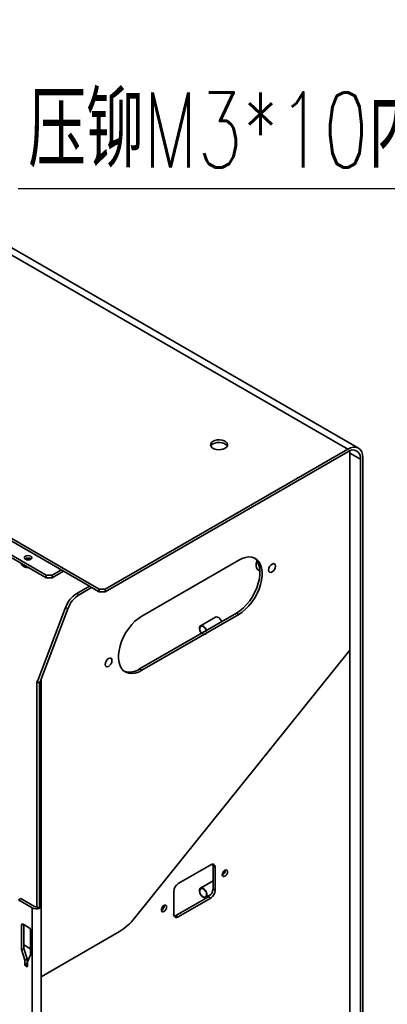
# Model space of a CAD drawing. Header units: millimetres. Extents: x 0 to 307, y 0 to 210.
# Tile 3 of 8: x 63 to 80, y 29 to 75. Entities that reach past the tile are written whole.
import ezdxf

# ---------------------------------------------------------------- set-up
doc = ezdxf.new("R2010")
doc.units = ezdxf.units.MM
doc.layers.add('尺寸标注', color=5, linetype='Continuous')
doc.styles.add('SLDTEXTSTYLE1', font='TXT', dxfattribs={"width": 0.7, "bigfont": 'bigfont'})

# ---------------------------------------------------------------- blocks, each defined once
blk = doc.blocks.new('SW_NOTE_0_12')
at = {"layer": '尺寸标注', "color": 0}
blk.add_line((29.146, 0), (0, 0), dxfattribs=at)
blk.add_line((29.146, 0), (0, 0), dxfattribs=at)
at = {"layer": '尺寸标注', "color": 0, "insert": (0.477, 4.498), "char_height": 3.5, "attachment_point": 1, "style": 'SLDTEXTSTYLE1'}
blk.add_mtext('压铆M3*10内螺纹螺柱', dxfattribs=at)

msp = doc.modelspace()

# ---------------------------------------------------------------- linework, layer by layer
at = {"color": 7, "linetype": 'Continuous', "lineweight": 35}
for p, q in [((43.46129723, 74.6171546), (78.10952951, 54.61515586)), ((78.60948887, 54.66466391), (43.9612566, 74.66666265)), ((32.1336372, 67.91455404), (66.49902677, 48.07583692)), ((32.59325661, 67.52674028), (66.03940736, 48.21868843)), ((64.02415304, 48.7289435), (33.47714009, 66.36335872)), ((64.02415304, 48.60646238), (33.47714009, 66.2408776)), ((78.10952951, 54.61515586), (66.78186948, 48.07583692)), ((66.78186948, 47.9533558), (78.10952951, 54.49267474)), ((78.20753533, 54.53996309), (78.21559552, 54.43133133)), ((78.21559552, 54.43133133), (78.21559552, 45.23467214)), ((78.21559552, 54.43133133), (78.71057027, 54.14558849)), ((78.71057027, 54.14558849), (78.71057027, 22.38215091)), ((78.81663629, 22.44338152), (78.81663629, 54.2068191)), ((62.86890225, 49.21719019), (62.86890225, 49.27337446)), ((73.01836068, 49.43050653), (68.49287728, 46.81800058)), ((63.09343881, 49.087568), (63.09343881, 49.14375227)), ((64.73125982, 48.97386594), (64.30699575, 48.7289435)), ((64.83734307, 48.91262538), (64.30699575, 48.60646238)), ((73.91439245, 48.98183029), (74.00659503, 48.92860287)), ((64.02415304, 48.7289435), (64.30699575, 48.7289435)), ((64.02415304, 48.60646238), (64.02415304, 48.7289435)), ((64.30699575, 48.60646238), (64.02415304, 48.60646238)), ((64.30699575, 48.7289435), (64.30699575, 48.60646238)), ((65.45069103, 47.87882973), (66.03940736, 48.21868843)), ((65.55675705, 47.81759912), (65.45069103, 47.87882973)), ((65.55675705, 47.81759912), (66.14547338, 48.15745783)), ((66.03940736, 48.21868843), (66.14547338, 48.15745783)), ((66.14547338, 48.15745783), (66.49902677, 47.9533558)), ((66.49902677, 48.07583692), (66.78186948, 48.07583692)), ((66.49902677, 47.9533558), (66.49902677, 48.07583692)), ((66.78186948, 47.9533558), (66.49902677, 47.9533558)), ((66.78186948, 48.07583692), (66.78186948, 47.9533558)), ((63.68455117, 43.93255463), (64.92573311, 47.21970934)), ((63.79061719, 43.87132402), (65.03179913, 47.15847873)), ((65.03179913, 47.15847873), (64.92573311, 47.21970934)), ((68.38681127, 44.34795467), (72.91229467, 46.96046063)), ((68.49287728, 44.28672406), (73.01836068, 46.89923002)), ((73.01836068, 46.89923002), (72.91229467, 46.96046063)), ((71.93877669, 46.76764747), (71.23166991, 46.35944341)), ((68.14929524, 32.71229029), (78.21559552, 45.23467214)), ((78.21559552, 45.23467214), (78.21559552, 24.02576115)), ((68.49287728, 44.28672406), (68.38681127, 44.34795467)), ((63.70777448, 43.69105706), (63.58683142, 43.760876)), ((63.58683142, 43.760876), (63.58683142, 33.23862598)), ((63.70777448, 43.69105706), (63.70777448, 33.16880703)), ((63.79061719, 43.87132402), (63.79061719, 29.97728756)), ((71.71021314, 35.20240563), (70.18993356, 34.32476691)), ((71.92234517, 35.07990461), (71.81627915, 35.14113522)), ((71.81627915, 34.07963216), (71.81627915, 35.14113522)), ((71.92234517, 34.01840155), (71.92234517, 35.07990461)), ((72.27099993, 34.75977034), (72.25152331, 34.75027738)), ((72.25533714, 34.76754218), (72.27099993, 34.75977034)), ((71.81627915, 34.44881897), (71.23166991, 34.11133124)), ((71.81627915, 34.07963216), (71.92234517, 34.01840155)), ((62.72995702, 33.57000742), (62.83602303, 33.63123802)), ((62.72995702, 33.57000742), (63.36635312, 33.20262377)), ((63.47241914, 33.26385437), (62.83602303, 33.63123802)), ((69.97780152, 33.95734345), (69.97780152, 32.8958404)), ((70.08386754, 32.83456998), (71.60414712, 33.7122087)), ((70.18993356, 32.77333937), (71.71021314, 33.65097809)), ((71.48164959, 33.6783068), (71.71599248, 33.81359007)), ((71.71021314, 33.65097809), (71.60414712, 33.7122087)), ((63.36635312, 33.20262377), (63.36635312, 16.58601824)), ((63.58683142, 33.23862598), (63.70777448, 33.16880703)), ((69.4213596, 33.114708), (69.40188299, 33.10521504)), ((69.41918717, 33.11342606), (69.40188299, 33.10521504)), ((69.40604098, 33.12230906), (69.4213596, 33.114708)), ((70.08386754, 32.83456998), (70.18993356, 32.77333937)), ((62.87137837, 31.24287937), (62.87137837, 32.38603651)), ((62.94208905, 32.42687018), (63.22493176, 32.26358856)), ((62.97744439, 31.30410998), (62.97744439, 32.40645998)), ((63.29564244, 32.14111407), (63.29564244, 30.99795694)), ((63.79061719, 29.97728756), (67.44218846, 32.08529478)), ((62.87137837, 31.24287937), (62.97744439, 31.30410998)), ((63.12947235, 30.8080757), (62.97744439, 31.30410998)), ((63.02340633, 30.74684509), (62.87137837, 31.24287937)), ((63.02340633, 30.74684509), (63.12947235, 30.8080757)), ((63.12947235, 30.6039405), (63.12947235, 30.8080757)), ((63.29564244, 30.99795694), (63.14361448, 30.6774504)), ((63.02340633, 30.54270989), (63.02340633, 30.74684509)), ((63.02340633, 30.54270989), (63.12947235, 30.6039405)), ((63.10825914, 30.45289836), (63.05876167, 30.48147265)), ((63.14361448, 30.6774504), (63.14361448, 30.4733152)), ((63.79061719, 29.97728756), (63.79061719, 22.62842025))]:
    msp.add_line(p, q, dxfattribs=at)
at = {"color": 8, "linetype": 'Continuous', "lineweight": 35}
for p, q in [((62.87137837, 32.38603651), (62.94210054, 32.42686355)), ((62.97744439, 31.46469116), (63.29564244, 31.28099933)), ((63.14361448, 30.53045713), (63.05876167, 30.48147265)), ((63.10825914, 30.45289836), (63.14361448, 30.47330857))]:
    msp.add_line(p, q, dxfattribs=at)
at = {"color": 7, "linetype": 'Continuous', "lineweight": 35, "flags": 128}
for points in [[(71.81627915, 54.98253951), (71.90742227, 55.02192721), (72.01409575, 55.04489584), (72.12765754, 55.04958463), (72.23890754, 55.03561371), (72.33883293, 55.00411494), (72.41933836, 54.95764014), (72.47390176, 54.89995444), (72.49810271, 54.83573118), (72.48998061, 54.77017335), (72.45019346, 54.70859207), (72.38196458, 54.65597626), (72.29082146, 54.61658857), (72.18414798, 54.59361994), (72.07058619, 54.58893115), (71.9593362, 54.60290206), (71.8594108, 54.63440084), (71.77890537, 54.68087563), (71.72434198, 54.73856134), (71.70014102, 54.80278459), (71.70826312, 54.86834242), (71.74805027, 54.92992371), (71.81627915, 54.98253951)], [(71.71344539, 54.75801733), (71.74805027, 54.80744259), (71.81627915, 54.86005839)], [(71.81627915, 54.86005839), (71.90742227, 54.89944608), (72.01409575, 54.92241472), (72.12765754, 54.9271035), (72.23890754, 54.91313259), (72.33883293, 54.88163381), (72.41933836, 54.83515902), (72.47390176, 54.77747332), (72.48479834, 54.75801733)], [(78.81663629, 54.2068191), (78.80304943, 54.35827479), (78.76281099, 54.48822306), (78.69746731, 54.59167008), (78.60952951, 54.66464045), (78.50237699, 54.70432994), (78.38012756, 54.70921332), (78.2474792, 54.67910292), (78.10952951, 54.61515586)], [(63.29936858, 49.47391591), (63.33730382, 49.50669089), (63.3506249, 49.54535162), (63.33730382, 49.58401234), (63.29936858, 49.61678733), (63.2425945, 49.63868687), (63.1756249, 49.64637697), (63.1086553, 49.63868687), (63.05188121, 49.61678733), (63.01394598, 49.58401234), (63.0006249, 49.54535162), (63.01394598, 49.50669089), (63.05188121, 49.47391591), (63.1086553, 49.45201636), (63.1756249, 49.44432627), (63.2425945, 49.45201636), (63.29936858, 49.47391591)], [(72.91229467, 46.96046063), (73.0756473, 47.06889823), (73.23535091, 47.20318578), (73.38783797, 47.36032352), (73.52970219, 47.53680126), (73.65777454, 47.72867676), (73.7691941, 47.93166385), (73.86147194, 48.14122813), (73.93254673, 48.35268829), (73.98083078, 48.56132064), (74.00524549, 48.7624647), (74.00524549, 48.95162723), (73.98083078, 49.12458266), (73.93254673, 49.27746744), (73.86147194, 49.40686639), (73.7691941, 49.50988894), (73.73844849, 49.53471322)], [(73.01836068, 46.89923002), (73.18171332, 47.00766762), (73.34141693, 47.14195517), (73.49390399, 47.29909291), (73.6357682, 47.47557065), (73.76384055, 47.66744615), (73.87526011, 47.87043324), (73.96753796, 48.07999752), (74.03861275, 48.29145768), (74.0868968, 48.50009004), (74.11131151, 48.70123409), (74.11131151, 48.89039662), (74.0868968, 49.06335205), (74.03861275, 49.21623683), (73.96753796, 49.34563578), (73.87526011, 49.44865833), (73.76384055, 49.52300314), (73.6357682, 49.56700945), (73.49390399, 49.57969425), (73.34141693, 49.56077418), (73.18171332, 49.51067187), (73.01836068, 49.43050653)], [(74.5739956, 48.87919552), (74.63488016, 48.9283284), (74.6864956, 48.99795122), (74.72098393, 49.07746451), (74.73309463, 49.15476311), (74.72098393, 49.218079), (74.6864956, 49.25777291), (74.63488016, 49.26780181), (74.5739956, 49.24663888), (74.51311104, 49.19750599), (74.4614956, 49.12788318), (74.42700727, 49.04836988), (74.41489658, 48.97107129), (74.42700727, 48.9077554), (74.4614956, 48.86806148), (74.51311104, 48.85803259), (74.5739956, 48.87919552)], [(68.49287728, 46.81800058), (68.32952465, 46.70956297), (68.16982104, 46.57527542), (68.01733398, 46.41813768), (67.87546976, 46.24165995), (67.74739741, 46.04978444), (67.63597785, 45.84679735), (67.54370001, 45.63723307), (67.47262522, 45.42577291), (67.42434117, 45.21714056), (67.39992645, 45.0159965), (67.39992645, 44.82683397), (67.42434117, 44.65387854), (67.47262522, 44.50099376), (67.54370001, 44.37159481), (67.63597785, 44.26857226), (67.74739741, 44.19422745), (67.87546976, 44.15022114), (68.01733398, 44.13753634), (68.16982104, 44.15645642), (68.32952465, 44.20655872), (68.49287728, 44.28672406)], [(72.2186791, 46.56004488), (72.20483738, 46.59271573), (72.15682747, 46.67097157), (72.09624916, 46.73304284), (72.0312839, 46.77054649), (71.97070559, 46.77841744), (71.93877669, 46.76764747)], [(71.51157231, 46.15184082), (71.4977306, 46.18451167), (71.44972068, 46.26276751), (71.38914238, 46.32483879), (71.32417711, 46.36234244), (71.26359881, 46.37021338), (71.2155889, 46.34738861), (71.18663139, 46.29695073), (71.18063715, 46.22571166), (71.19841574, 46.14329263), (71.23756606, 46.06082479), (71.27147533, 46.01323578)], [(66.93724236, 44.47059171), (66.99812693, 44.5197246), (67.04974236, 44.58934741), (67.0842307, 44.66886071), (67.09634139, 44.74615931), (67.0842307, 44.8094752), (67.04974236, 44.84916911), (66.99812693, 44.85919801), (66.93724236, 44.83803508), (66.8763578, 44.78890219), (66.82474236, 44.71927937), (66.79025403, 44.63976608), (66.77814334, 44.56246748), (66.79025403, 44.49915159), (66.82474236, 44.45945768), (66.8763578, 44.44942878), (66.93724236, 44.47059171)], [(72.37489351, 34.66750903), (72.42224817, 34.7057235), (72.46239351, 34.75987458), (72.48921777, 34.82171825), (72.4986372, 34.88183939), (72.48921777, 34.93108508), (72.46239351, 34.96195812), (72.42224817, 34.96975837), (72.37489351, 34.95329832), (72.32753885, 34.91508385), (72.28739351, 34.86093277), (72.26056925, 34.7990891), (72.25114983, 34.73896797), (72.26056925, 34.68972227), (72.28739351, 34.65884923), (72.32753885, 34.65104898), (72.37489351, 34.66750903)], [(71.35665975, 33.69068382), (71.42051885, 33.66760353), (71.47575344, 33.67520996), (71.51490376, 33.71247581), (71.53268234, 33.77436812), (71.52668811, 33.85252799), (71.4977306, 33.9363995), (71.44972068, 34.01465533), (71.38914238, 34.07672661), (71.32417711, 34.11423026), (71.26359881, 34.1221012), (71.2155889, 34.09927643), (71.18663139, 34.04883855), (71.18063715, 33.97759948), (71.19841574, 33.89518045), (71.23756606, 33.81271261), (71.29280064, 33.74133369), (71.35665975, 33.69068382)], [(69.52525318, 33.30823597), (69.47789852, 33.2700215), (69.43775318, 33.21587043), (69.41092892, 33.15402675), (69.4015095, 33.09390562), (69.41092892, 33.04465993), (69.43775318, 33.01378688), (69.47789852, 33.00598663), (69.52525318, 33.02244669), (69.57260784, 33.06066116), (69.61275318, 33.11481223), (69.63957744, 33.17665591), (69.64899687, 33.23677704), (69.63957744, 33.28602273), (69.61275318, 33.31689578), (69.57260784, 33.32469603), (69.52525318, 33.30823597)]]:
    msp.add_lwpolyline(points, dxfattribs=at)
at = {"color": 7, "linetype": 'Continuous', "lineweight": 18, "flags": 128}
for points in [[(71.35665975, 45.97415221), (71.30072713, 46.01928896), (71.25330975, 46.08324912), (71.22162646, 46.15629533), (71.21050078, 46.22730698), (71.22162646, 46.28547317), (71.25330975, 46.32193865), (71.30072713, 46.33115186), (71.35665975, 46.31171018), (71.41259236, 46.26657344), (71.46000975, 46.20261328), (71.49169303, 46.12956706), (71.50281872, 46.05855542), (71.49169303, 46.00038922), (71.46000975, 45.96392375), (71.41259236, 45.95471053), (71.35665975, 45.97415221)], [(71.35665975, 33.72604003), (71.30072713, 33.77117678), (71.25330975, 33.83513694), (71.22162646, 33.90818315), (71.21050078, 33.9791948), (71.22162646, 34.037361), (71.25330975, 34.07382647), (71.30072713, 34.08303968), (71.35665975, 34.06359801), (71.41259236, 34.01846126), (71.46000975, 33.9545011), (71.49169303, 33.88145489), (71.50281872, 33.81044324), (71.49169303, 33.75227704), (71.46000975, 33.71581157), (71.41259236, 33.70659836), (71.35665975, 33.72604003)]]:
    msp.add_lwpolyline(points, dxfattribs=at)
at = {"color": 7, "linetype": 'Continuous', "lineweight": 35}
for centre, radius, start, end in [((78.34415706, 54.20502661), 0.37120282, 350.78596301, 129.203285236), ((63.1756249, 49.28028467), 0.24681276, 55.673144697, 124.326855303), ((63.1756249, 49.3029599), 0.20946442, 54.297572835, 125.702427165), ((63.1756249, 49.30432392), 0.18892514, 57.293666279, 122.706333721), ((63.1756249, 49.27278512), 0.19542837, 67.815672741, 112.184327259), ((63.1756249, 49.26565449), 0.1980886, 70.207877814, 109.792122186), ((74.1357732, 49.19993999), 0.31077528, 145.121930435, 224.573565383), ((66.15645991, 46.77810636), 1.3075556, 122.667441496, 160.261262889), ((66.26252593, 46.71687576), 1.3075556, 122.667441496, 160.261262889), ((67.92090863, 45.02735509), 0.82380228, 252.028060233, 304.440599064), ((71.79302286, 35.10088277), 0.13101276, 350.78596301, 129.203285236), ((71.62520979, 35.14815666), 0.19119833, 357.895434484, 25.708089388), ((72.14539426, 34.94289077), 0.24676917, 295.663381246, 4.341995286), ((72.2920208, 34.8321012), 0.0753235, 253.795026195, 282.028723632), ((70.43836635, 33.9363852), 0.46104144, 122.60547834, 177.394521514), ((71.35571432, 34.10059042), 0.46104144, 302.60547834, 357.394521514), ((71.46178034, 34.03935981), 0.46104144, 302.60547834, 357.394521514), ((63.58012197, 33.62044042), 0.46932705, 242.904209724, 285.7827486), ((63.5753009, 33.45838183), 0.22005815, 242.126513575, 273.003536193), ((69.29575394, 33.29782843), 0.24676917, 295.663381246, 4.341995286), ((69.29460724, 33.2984904), 0.19306185, 305.848744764, 354.156631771), ((69.31484141, 33.28575801), 0.20146051, 301.194604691, 4.694269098), ((69.44238047, 33.18703886), 0.0753235, 253.795026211, 282.02872395), ((66.09725937, 34.31429028), 2.60331619, 301.105899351, 322.021265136), ((70.10712383, 32.87486224), 0.13101276, 170.78596301, 309.203285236), ((69.98227948, 32.99650621), 0.19116349, 274.295640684, 302.101434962), ((62.91448581, 32.39302923), 0.04367092, 50.796714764, 189.21403699), ((63.14212083, 32.13412799), 0.15368048, 2.605478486, 57.39452166), ((63.10016714, 30.54620293), 0.07684024, 182.605478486, 237.39452166), ((63.12206077, 30.46981884), 0.02183546, 230.796714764, 9.21403699), ((63.20503434, 30.60725308), 0.07563456, 182.510196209, 215.702246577)]:
    msp.add_arc(centre, radius, start, end, dxfattribs=at)
for major_axis, start_param in [((0.09742011, 0.28484313), 3.9041469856), ((0.19484023, 0.56968625), 4.2940377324)]:
    msp.add_ellipse((63.57848515, 43.99378524), major_axis=major_axis, ratio=0.4004253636, start_param=start_param, end_param=4.6338746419, dxfattribs=at)
for points, knots in [([(62.86890225, 49.21719019), (62.88715985, 49.20056411), (62.90586672, 49.18465745), (62.94337697, 49.15601998), (62.96223137, 49.14325453), (63.00017227, 49.12135578), (63.01940229, 49.11218868), (63.05690413, 49.09757039), (63.07529184, 49.0919947), (63.09343881, 49.087568)], [0, 0, 0, 0, 0.25, 0.25, 0.5, 0.5, 0.75, 0.75, 1, 1, 1, 1]), ([(63.19390367, 49.08575514), (63.18410408, 49.0852597), (63.16223773, 49.08415419), (63.1286933, 49.08488038), (63.10520333, 49.08667113), (63.09343881, 49.087568)], [0, 0, 0, 0, 0.2884498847, 0.6436332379, 1, 1, 1, 1])]:
    msp.add_open_spline(points, degree=3, knots=knots, dxfattribs=at)

# ---------------------------------------------------------------- block references
at = {"layer": '尺寸标注'}
msp.add_blockref('SW_NOTE_0_12', (62.7070291, 66.7737508), dxfattribs=at)

doc.saveas('drawing.dxf')
